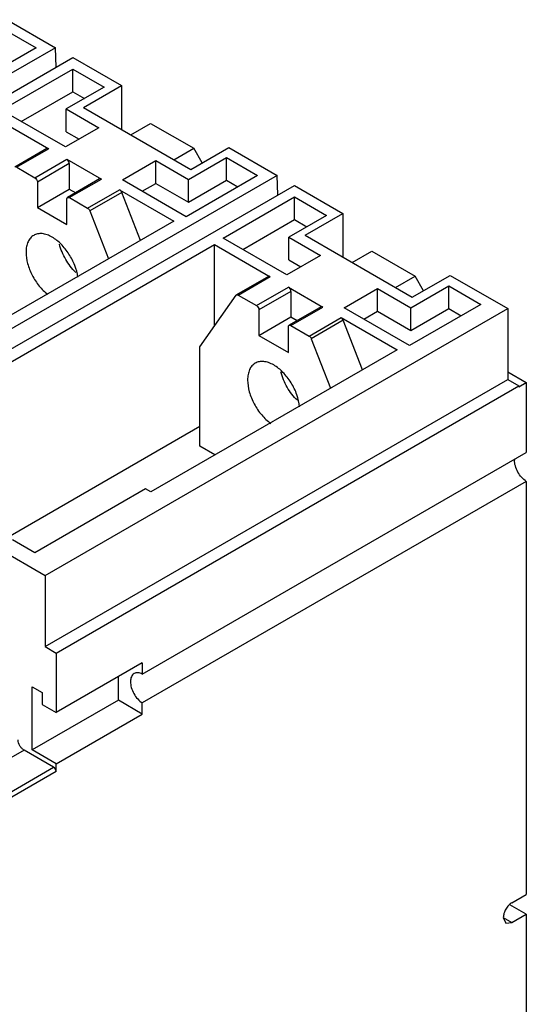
# Model space of a CAD drawing. Header units: millimetres. Extents: x 31 to 240, y 29 to 349.
# Tile 4 of 4: x 167 to 240, y 176 to 317. Entities that reach past the tile are written whole.
import ezdxf

# ---------------------------------------------------------------- set-up
doc = ezdxf.new("R2010")
doc.units = ezdxf.units.MM
doc.header["$LTSCALE"] = 24.607684
doc.layers.get('0').update_dxf_attribs({"linetype": 'CONTINUOUS'})

msp = doc.modelspace()

# ---------------------------------------------------------------- linework, layer by layer
at = {"color": 7, "linetype": 'Continuous'}
for p, q in [((165.06, 317.24), (172.02, 313.21)), ((164.72, 315.8), (169.21, 313.21)), ((172.02, 313.21), (105.55, 274.84)), ((169.21, 313.21), (158.96, 307.29)), ((172.12, 310.41), (172.02, 313.21)), ((108.03, 273.41), (174.5, 311.79)), ((174.5, 311.79), (181.46, 307.76)), ((164.26, 304.22), (174.51, 310.14)), ((174.51, 306.88), (174.51, 310.14)), ((174.51, 310.14), (179, 307.55)), ((179, 307.55), (173.56, 304.41)), ((176.02, 304.62), (181.46, 307.76)), ((181.46, 307.76), (181.46, 301.48)), ((167.09, 302.59), (174.51, 306.88)), ((174.51, 306.88), (176.17, 305.92)), ((173.56, 301.14), (173.56, 304.41)), ((173.56, 304.41), (178.23, 301.71)), ((176.02, 304.62), (191.43, 295.72)), ((163.2, 303.2), (171.03, 298.68)), ((173.42, 298.94), (164.26, 304.22)), ((178.23, 301.71), (173.42, 298.94)), ((182.81, 300.7), (185.64, 302.33)), ((185.64, 302.33), (191.85, 298.75)), ((173.56, 301.14), (175.4, 300.08)), ((170.77, 298.71), (166.17, 296.05)), ((166.42, 296.04), (171.02, 298.69)), ((189.02, 297.11), (191.85, 298.75)), ((191.43, 295.72), (196.88, 298.86)), ((193.06, 296.66), (191.85, 298.75)), ((196.88, 298.86), (203.84, 294.84)), ((191.09, 294.28), (196.54, 297.42)), ((196.54, 294.16), (196.54, 297.42)), ((196.54, 297.42), (201.03, 294.83)), ((166.43, 296.03), (169.04, 294.52)), ((169.04, 294.52), (173.64, 297.17)), ((173.99, 296.56), (169.4, 293.9)), ((173.63, 297.18), (178.6, 294.31)), ((173.99, 296.56), (173.99, 292.88)), ((181.62, 294.2), (186.43, 296.98)), ((186.43, 293.71), (186.43, 296.98)), ((186.43, 296.98), (191.09, 294.28)), ((203.84, 294.84), (137.37, 256.47)), ((201.03, 294.83), (190.78, 288.91)), ((203.94, 292.04), (203.84, 294.84)), ((139.85, 255.04), (206.32, 293.41)), ((169.4, 293.9), (169.4, 290.23)), ((178.34, 294.34), (173.74, 291.68)), ((173.99, 291.66), (178.59, 294.32)), ((190.78, 288.91), (181.62, 294.2)), ((184.45, 292.57), (186.43, 293.71)), ((186.43, 293.71), (191.09, 291.01)), ((191.09, 291.01), (191.09, 294.28)), ((191.09, 291.01), (196.54, 294.16)), ((196.54, 294.16), (198.2, 293.2)), ((206.32, 293.41), (213.28, 289.39)), ((169.4, 290.23), (173.99, 292.88)), ((173.99, 292.88), (174.91, 292.35)), ((174, 291.66), (176.61, 290.15)), ((176.62, 290.15), (181.21, 292.8)), ((181.52, 292.41), (176.92, 289.76)), ((181.2, 292.8), (189.01, 288.3)), ((184.2, 285.52), (181.52, 292.41)), ((196.08, 285.85), (206.33, 291.77)), ((206.33, 288.5), (206.33, 291.77)), ((206.33, 291.77), (210.95, 289.1)), ((169.4, 290.23), (173.64, 287.78)), ((173.64, 287.78), (173.64, 291.45)), ((176.92, 289.76), (179.6, 282.87)), ((210.95, 289.1), (205.5, 285.96)), ((207.84, 286.25), (213.28, 289.39)), ((213.28, 289.39), (213.28, 283.1)), ((189.01, 288.3), (153.66, 267.89)), ((198.91, 284.22), (206.33, 288.5)), ((206.33, 288.5), (208.12, 287.47)), ((205.5, 282.7), (205.5, 285.96)), ((205.5, 285.96), (210.05, 283.34)), ((207.84, 286.25), (223.25, 277.35)), ((159.49, 264.52), (194.84, 284.93)), ((194.84, 273.23), (194.84, 284.93)), ((194.84, 284.93), (202.85, 280.3)), ((205.24, 280.56), (196.08, 285.85)), ((210.05, 283.34), (205.24, 280.56)), ((214.63, 282.33), (217.46, 283.96)), ((217.46, 283.96), (223.67, 280.38)), ((205.5, 282.7), (207.22, 281.7)), ((202.59, 280.33), (197.99, 277.68)), ((198.24, 277.66), (202.84, 280.31)), ((220.84, 278.74), (223.67, 280.38)), ((223.25, 277.35), (228.7, 280.49)), ((224.88, 278.28), (223.67, 280.38)), ((228.7, 280.49), (236.97, 275.71)), ((200.86, 276.15), (205.46, 278.8)), ((205.45, 278.8), (210.42, 275.93)), ((223.04, 275.84), (228.48, 278.98)), ((228.48, 275.71), (228.48, 278.98)), ((228.48, 278.98), (233.1, 276.31)), ((192.73, 270.23), (197.93, 277.63)), ((197.93, 277.63), (197.99, 277.68)), ((198.25, 277.65), (200.86, 276.15)), ((205.81, 278.18), (201.22, 275.53)), ((205.81, 278.18), (205.81, 274.51)), ((213.44, 275.83), (218.25, 278.6)), ((218.25, 275.34), (218.25, 278.6)), ((218.25, 278.6), (223.04, 275.84)), ((233.1, 276.31), (222.84, 270.39)), ((170.5, 237.34), (236.97, 275.71)), ((201.22, 275.53), (201.22, 271.85)), ((210.16, 275.96), (205.56, 273.31)), ((205.81, 273.29), (210.41, 275.94)), ((222.84, 270.39), (213.44, 275.83)), ((216.27, 274.19), (218.25, 275.34)), ((218.25, 275.34), (223.04, 272.57)), ((223.04, 272.57), (223.04, 275.84)), ((223.04, 272.57), (228.48, 275.71)), ((228.48, 275.71), (230.27, 274.68)), ((236.97, 275.71), (236.97, 265.5)), ((201.22, 271.85), (205.81, 274.51)), ((205.81, 274.51), (206.73, 273.98)), ((205.82, 273.28), (208.43, 271.77)), ((208.44, 271.77), (213.03, 274.43)), ((213.34, 274.04), (208.74, 271.39)), ((213.02, 274.43), (221.08, 269.78)), ((216.11, 266.91), (213.34, 274.04)), ((201.22, 271.85), (205.46, 269.4)), ((205.46, 269.4), (205.46, 273.08)), ((208.74, 271.39), (211.51, 264.26)), ((221.08, 269.78), (185.72, 249.37)), ((192.73, 255.94), (192.73, 270.23)), ((236.97, 266.61), (239.62, 265.08)), ((170.5, 227.13), (236.97, 265.5)), ((236.97, 265.5), (238.56, 264.59)), ((238.56, 264.47), (239.62, 265.08)), ((239.62, 265.08), (239.62, 255.03)), ((172.09, 226.21), (238.56, 264.59)), ((238.56, 264.59), (238.56, 264.47)), ((160.19, 240.02), (192.73, 258.81)), ((184.47, 223.19), (239.62, 255.03)), ((194.91, 254.68), (192.73, 255.94)), ((239.62, 250.87), (184.47, 219.03)), ((239.62, 250.87), (239.62, 191.52)), ((184.94, 249.82), (169.03, 240.63)), ((185.72, 249.37), (184.94, 249.82)), ((169.03, 240.63), (165.84, 242.48)), ((163.71, 241.26), (170.5, 237.34)), ((170.5, 237.34), (170.5, 227.13)), ((170.5, 227.13), (172.09, 226.21)), ((172.09, 226.21), (172.09, 217.64)), ((184.47, 224.78), (172.09, 217.64)), ((184.47, 224.78), (184.47, 223.19)), ((181.04, 219.41), (181.04, 222.8)), ((168.66, 212.27), (168.66, 221.33)), ((168.66, 221.33), (170.08, 220.52)), ((181.04, 219.41), (168.66, 212.27)), ((170.08, 220.52), (170.08, 218.8)), ((184.47, 217.43), (181.04, 219.41)), ((170.08, 218.8), (172.09, 217.64)), ((184.47, 217.43), (184.47, 219.03)), ((172.09, 210.29), (184.47, 217.43)), ((167.49, 212.25), (161.12, 208.58)), ((171.74, 209.8), (167.49, 212.25)), ((172.09, 210.29), (168.66, 212.27)), ((165.38, 206.13), (171.74, 209.8)), ((172.09, 209.19), (172.09, 210.29)), ((172.09, 209.19), (165.73, 205.51)), ((237.56, 190.32), (239.62, 191.52)), ((239.62, 188.66), (237.27, 190.02)), ((237.56, 187.47), (239.62, 188.66)), ((239.62, 188.66), (239.62, 92.13)), ((236.32, 188.18), (237.56, 187.47)), ((236.32, 188.18), (236.68, 187.38)), ((236.68, 187.38), (237.56, 187.47))]:
    msp.add_line(p, q, dxfattribs=at)
msp.add_arc((240.16, 253.93), 2.24, 175.618, 180.0416, dxfattribs=at)
for points, knots in [([(171.03, 298.68), (170.99, 298.7), (170.9, 298.74), (170.8, 298.73), (170.77, 298.71)], [0, 0, 0, 0, 0.551678, 1, 1, 1, 1]), ([(173.99, 296.56), (173.99, 296.68), (173.91, 296.92), (173.74, 297.11), (173.63, 297.18)], [0, 0, 0, 0, 0.500577, 1, 1, 1, 1]), ([(169.04, 294.52), (169.14, 294.46), (169.31, 294.27), (169.4, 294.02), (169.4, 293.9)], [0, 0, 0, 0, 0.499608, 1, 1, 1, 1]), ([(178.6, 294.31), (178.56, 294.33), (178.47, 294.37), (178.38, 294.36), (178.34, 294.34)], [0, 0, 0, 0, 0.550296, 1, 1, 1, 1]), ([(173.64, 291.45), (173.64, 291.5), (173.65, 291.59), (173.71, 291.66), (173.74, 291.68)], [0, 0, 0, 0, 0.550158, 1, 1, 1, 1]), ([(173.74, 291.68), (173.78, 291.7), (173.87, 291.71), (173.96, 291.68), (174, 291.66)], [0, 0, 0, 0, 0.449792, 1, 1, 1, 1]), ([(181.52, 292.41), (181.5, 292.46), (181.43, 292.61), (181.31, 292.74), (181.2, 292.8)], [0, 0, 0, 0, 0.263593, 1, 1, 1, 1]), ([(176.61, 290.15), (176.64, 290.13), (176.78, 290.03), (176.88, 289.88), (176.92, 289.76)], [0, 0, 0, 0, 0.229182, 1, 1, 1, 1]), ([(168.87, 286.24), (168.69, 286.14), (168.37, 285.87), (168.02, 285.3), (167.81, 284.6), (167.77, 284.09), (167.77, 283.82)], [0, 0, 0, 0, 0.217788, 0.450918, 0.710302, 1, 1, 1, 1]), ([(171.52, 285.98), (171.29, 286.12), (170.82, 286.34), (170.11, 286.51), (169.45, 286.49), (169.04, 286.35), (168.87, 286.24)], [0, 0, 0, 0, 0.289702, 0.549088, 0.782216, 1, 1, 1, 1]), ([(175.22, 280.23), (175.14, 280.8), (174.82, 281.97), (174, 283.58), (172.9, 284.97), (171.99, 285.71), (171.52, 285.98)], [0, 0, 0, 0, 0.24671, 0.50941, 0.767069, 1, 1, 1, 1]), ([(174.92, 280.9), (174.35, 281.45), (173.38, 282.73), (172.76, 284.21), (172.56, 284.98)], [0, 0, 0, 0, 0.5, 1, 1, 1, 1]), ([(167.77, 283.82), (167.77, 283.27), (167.95, 282.12), (168.61, 280.47), (169.6, 278.95), (170.45, 278.09), (170.91, 277.74)], [0, 0, 0, 0, 0.232927, 0.490585, 0.753288, 1, 1, 1, 1]), ([(202.85, 280.3), (202.81, 280.33), (202.72, 280.37), (202.62, 280.35), (202.59, 280.33)], [0, 0, 0, 0, 0.551678, 1, 1, 1, 1]), ([(205.81, 278.18), (205.81, 278.3), (205.73, 278.55), (205.56, 278.74), (205.45, 278.8)], [0, 0, 0, 0, 0.500577, 1, 1, 1, 1]), ([(197.99, 277.68), (198.02, 277.7), (198.12, 277.71), (198.21, 277.68), (198.25, 277.65)], [0, 0, 0, 0, 0.448609, 1, 1, 1, 1]), ([(200.86, 276.15), (200.96, 276.08), (201.13, 275.89), (201.22, 275.65), (201.22, 275.53)], [0, 0, 0, 0, 0.499608, 1, 1, 1, 1]), ([(210.42, 275.93), (210.38, 275.96), (210.29, 275.99), (210.2, 275.98), (210.16, 275.96)], [0, 0, 0, 0, 0.550296, 1, 1, 1, 1]), ([(205.46, 273.08), (205.46, 273.13), (205.47, 273.22), (205.53, 273.29), (205.56, 273.31)], [0, 0, 0, 0, 0.550158, 1, 1, 1, 1]), ([(205.56, 273.31), (205.6, 273.33), (205.69, 273.34), (205.78, 273.31), (205.82, 273.28)], [0, 0, 0, 0, 0.449792, 1, 1, 1, 1]), ([(213.34, 274.04), (213.32, 274.08), (213.25, 274.23), (213.13, 274.37), (213.02, 274.43)], [0, 0, 0, 0, 0.263593, 1, 1, 1, 1]), ([(208.43, 271.77), (208.46, 271.75), (208.6, 271.65), (208.7, 271.51), (208.74, 271.39)], [0, 0, 0, 0, 0.229182, 1, 1, 1, 1]), ([(200.69, 267.87), (200.51, 267.77), (200.19, 267.49), (199.84, 266.93), (199.63, 266.22), (199.59, 265.71), (199.59, 265.44)], [0, 0, 0, 0, 0.217788, 0.450918, 0.710302, 1, 1, 1, 1]), ([(203.34, 267.61), (203.11, 267.74), (202.64, 267.96), (201.93, 268.13), (201.27, 268.12), (200.86, 267.97), (200.69, 267.87)], [0, 0, 0, 0, 0.289702, 0.549088, 0.782216, 1, 1, 1, 1]), ([(207.06, 261.61), (207.01, 262.19), (206.72, 263.4), (205.9, 265.09), (204.77, 266.55), (203.83, 267.32), (203.34, 267.61)], [0, 0, 0, 0, 0.24378, 0.506542, 0.765789, 1, 1, 1, 1]), ([(206.74, 262.53), (206.17, 263.08), (205.2, 264.35), (204.58, 265.83), (204.38, 266.6)], [0, 0, 0, 0, 0.5, 1, 1, 1, 1]), ([(199.59, 265.44), (199.59, 264.88), (199.79, 263.68), (200.49, 261.97), (201.54, 260.42), (202.44, 259.56), (202.93, 259.22)], [0, 0, 0, 0, 0.234206, 0.493453, 0.756217, 1, 1, 1, 1]), ([(239.62, 250.87), (239.38, 251.03), (238.92, 251.44), (238.39, 252.2), (238.03, 253.05), (237.92, 253.65), (237.92, 253.93)], [0, 0, 0, 0, 0.240779, 0.503559, 0.764416, 1, 1, 1, 1]), ([(183.3, 223.26), (183.21, 223.21), (183.06, 223.07), (182.89, 222.8), (182.79, 222.46), (182.77, 222.22), (182.77, 222.09)], [0, 0, 0, 0, 0.21776, 0.45089, 0.710418, 1, 1, 1, 1]), ([(184.47, 223.19), (184.27, 223.29), (183.88, 223.42), (183.46, 223.35), (183.3, 223.26)], [0, 0, 0, 0, 0.545812, 1, 1, 1, 1]), ([(182.77, 222.09), (182.77, 221.8), (182.87, 221.21), (183.23, 220.36), (183.77, 219.6), (184.22, 219.19), (184.47, 219.03)], [0, 0, 0, 0, 0.235584, 0.496441, 0.759221, 1, 1, 1, 1]), ([(167.49, 212.25), (167.37, 212.32), (167.14, 212.51), (166.8, 212.98), (166.64, 213.42), (166.64, 213.71)], [0, 0, 0, 0, 0.237657, 0.500861, 1, 1, 1, 1]), ([(172.09, 209.19), (172.09, 209.31), (172.01, 209.55), (171.84, 209.74), (171.74, 209.8)], [0, 0, 0, 0, 0.499993, 1, 1, 1, 1]), ([(237.56, 190.32), (237.38, 190.22), (237.05, 189.94), (236.66, 189.41), (236.4, 188.81), (236.32, 188.38), (236.32, 188.18)], [0, 0, 0, 0, 0.237242, 0.499998, 0.762755, 1, 1, 1, 1])]:
    msp.add_open_spline(points, degree=3, knots=knots, dxfattribs=at)

doc.saveas('drawing.dxf')
